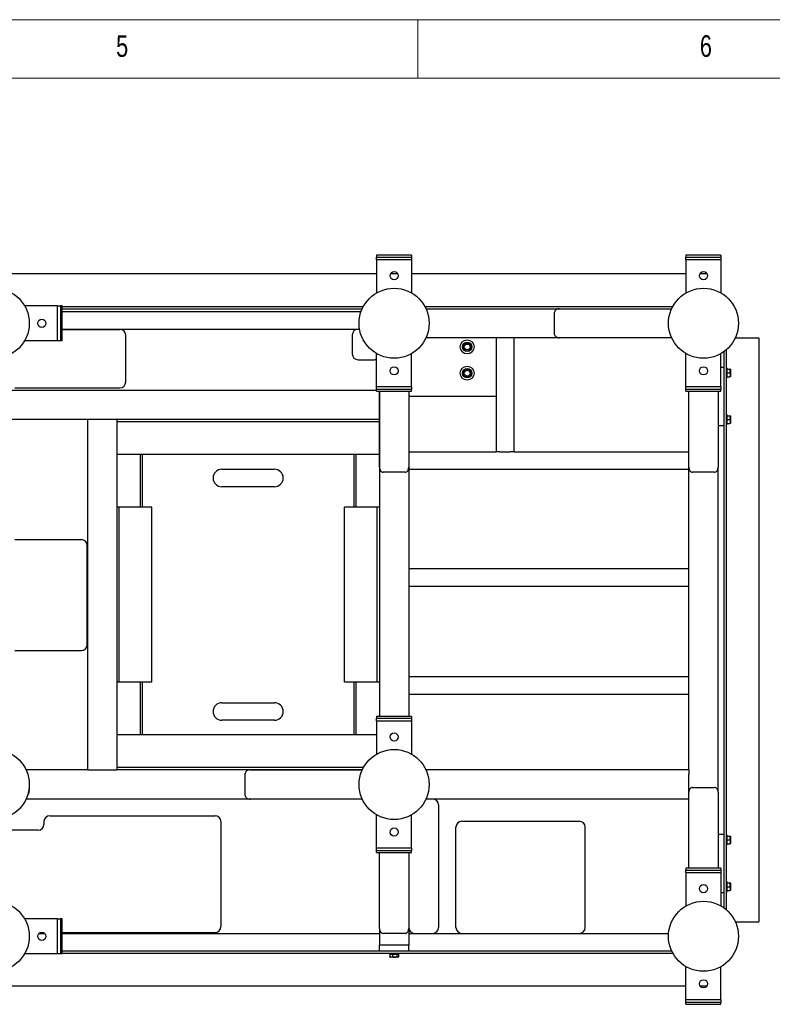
# Model space of a CAD drawing. Header units: millimetres. Extents: x 5 to 589, y 5 to 415.
# Tile 38 of 62: x 213 to 277, y 331 to 415. Entities that reach past the tile are written whole.
import ezdxf

# ---------------------------------------------------------------- set-up
doc = ezdxf.new("R2010")
doc.units = ezdxf.units.MM
doc.layers.add('NOTES', color=6, linetype='Continuous')
doc.layers.add('TRAIT-FORT', color=4, linetype='Continuous', lineweight=25)
doc.styles.add('SLDTEXTSTYLE0', font='TXT', dxfattribs={"width": 0.75})

msp = doc.modelspace()

# ---------------------------------------------------------------- linework, layer by layer
at = {"color": 7, "linetype": 'Continuous', "lineweight": 18}
for p, q in [((589, 415), (5, 415)), ((247, 410), (247, 415)), ((584, 410), (10, 410))]:
    msp.add_line(p, q, dxfattribs=at)
at = {"layer": 'TRAIT-FORT', "color": 4, "linetype": 'Continuous', "lineweight": 25}
for p, q in [((246.47646, 394.82462), (243.47646, 394.82462)), ((243.47646, 394.82462), (243.47646, 394.67462)), ((243.47646, 394.67462), (246.47646, 394.67462)), ((243.47646, 394.42462), (243.47646, 394.67462)), ((246.47646, 394.82462), (246.47646, 394.67462)), ((246.47646, 394.67462), (246.47646, 394.42462)), ((272.97636, 394.82462), (269.97636, 394.82462)), ((269.97636, 394.82462), (269.97636, 394.67462)), ((269.97636, 394.67462), (272.97636, 394.67462)), ((269.97636, 394.42462), (269.97636, 394.67462)), ((272.97636, 394.82462), (272.97636, 394.67462)), ((272.97636, 394.67462), (272.97636, 394.42462)), ((246.47646, 394.42462), (243.47646, 394.42462)), ((243.47646, 394.42462), (243.47646, 391.5977)), ((246.47646, 394.42462), (246.47646, 391.5977)), ((272.97636, 394.42462), (269.97636, 394.42462)), ((269.97636, 394.42462), (269.97636, 391.5977)), ((272.97636, 394.42462), (272.97636, 391.5977)), ((183.97681, 393.24957), (243.47646, 393.24957)), ((244.67333, 393.24957), (245.2796, 393.24957)), ((246.47646, 393.24957), (269.97636, 393.24957)), ((271.17323, 393.24957), (271.7795, 393.24957)), ((216.15136, 390.49962), (213.32444, 390.49962)), ((216.15136, 387.49962), (216.15136, 390.49962)), ((216.15136, 390.49962), (216.40136, 390.49962)), ((216.40136, 390.49962), (216.40136, 387.49962)), ((216.55136, 390.49962), (216.40136, 390.49962)), ((216.55136, 387.49962), (216.55136, 390.49962)), ((216.55136, 390.44957), (242.35013, 390.44957)), ((247.6028, 390.44957), (268.85003, 390.44957)), ((216.55136, 390.24957), (242.24926, 390.24957)), ((216.55136, 389.99957), (242.14802, 389.99957)), ((247.70367, 390.24957), (259.30964, 390.24957)), ((258.72641, 388.04957), (258.72641, 389.94957)), ((259.30964, 390.24957), (268.74916, 390.24957)), ((216.55136, 388.49957), (242.01843, 388.49957)), ((216.55136, 388.47457), (221.48866, 388.47457)), ((221.98866, 383.97457), (221.98866, 387.97457)), ((241.38866, 387.99957), (241.38866, 386.37457)), ((216.15136, 387.49962), (213.32444, 387.49962)), ((216.40136, 387.49962), (216.15136, 387.49962)), ((216.55136, 387.49962), (216.40136, 387.49962)), ((259.14193, 387.74957), (247.70362, 387.74957)), ((253.72631, 387.74957), (253.72631, 377.99957)), ((255.22631, 387.74957), (255.22631, 377.99957)), ((268.74921, 387.74957), (259.14193, 387.74957)), ((274.20352, 387.74957), (276.12631, 387.74957)), ((276.12631, 387.74957), (276.22631, 387.74957)), ((276.22631, 387.74957), (276.22631, 337.74957)), ((243.47646, 383.57462), (243.47646, 386.40155)), ((246.47646, 383.57462), (246.47646, 386.40155)), ((269.97636, 383.57462), (269.97636, 386.40155)), ((272.97636, 383.57462), (272.97636, 386.40155)), ((273.22616, 386.56278), (273.22616, 385.24957)), ((273.22631, 386.56289), (273.22631, 338.93619)), ((273.42631, 386.71978), (273.42631, 338.77928)), ((241.88866, 385.87457), (243.26366, 385.87457)), ((272.97636, 385.24957), (273.22631, 385.24957)), ((273.50131, 385.14957), (273.42631, 385.14957)), ((273.50131, 384.34957), (273.50131, 385.14957)), ((273.50131, 385.07457), (273.7379, 385.07457)), ((273.50131, 384.74957), (273.7379, 384.74957)), ((273.77631, 385.05832), (273.76693, 385.07457)), ((273.77631, 385.05832), (273.77631, 384.44082)), ((273.42631, 384.34957), (273.50131, 384.34957)), ((273.50131, 384.42457), (273.7379, 384.42457)), ((273.76693, 384.42457), (273.77631, 384.44082)), ((243.47646, 383.24957), (211.97631, 383.24957)), ((212.48866, 383.47457), (221.48866, 383.47457)), ((243.47646, 383.57462), (246.47646, 383.57462)), ((243.47646, 383.32462), (243.47646, 383.57462)), ((243.47646, 383.17462), (243.47646, 383.32462)), ((246.47646, 383.32462), (243.47646, 383.32462)), ((243.47646, 383.17462), (246.47646, 383.17462)), ((243.72631, 383.17462), (243.72631, 382.84957)), ((243.72631, 382.84957), (243.72631, 381.14957)), ((243.72641, 376.66519), (243.72641, 383.17462)), ((246.22641, 383.17462), (246.22641, 376.66519)), ((246.47646, 383.57462), (246.47646, 383.32462)), ((246.47646, 383.17462), (246.47646, 383.32462)), ((269.97636, 383.57462), (272.97636, 383.57462)), ((269.97636, 383.32462), (269.97636, 383.57462)), ((272.97636, 383.32462), (269.97636, 383.32462)), ((269.97636, 383.17462), (269.97636, 383.32462)), ((269.97636, 383.17462), (272.97636, 383.17462)), ((270.22631, 350.74957), (270.22631, 383.17462)), ((270.22641, 376.66519), (270.22641, 383.17462)), ((272.72641, 383.17462), (272.72641, 376.66519)), ((272.97636, 383.57462), (272.97636, 383.32462)), ((272.97636, 383.17462), (272.97636, 383.32462)), ((246.22641, 382.74957), (253.72631, 382.74957)), ((218.72631, 380.74957), (211.97631, 380.74957)), ((219.12631, 380.74957), (218.72631, 380.74957)), ((218.72631, 380.74957), (218.72631, 350.74957)), ((220.82631, 380.74957), (219.12631, 380.74957)), ((221.22631, 380.74957), (220.82631, 380.74957)), ((243.72631, 380.74957), (221.22631, 380.74957)), ((221.22631, 380.74957), (221.22631, 350.74957)), ((243.72631, 380.54957), (221.22631, 380.54957)), ((243.72631, 381.14957), (243.72631, 380.74957)), ((243.72631, 380.74957), (243.72631, 355.32452)), ((273.50131, 381.14957), (273.42631, 381.14957)), ((273.42631, 380.34957), (273.50131, 380.34957)), ((273.50131, 380.34957), (273.50131, 381.14957)), ((273.50131, 381.07457), (273.7379, 381.07457)), ((273.50131, 380.74957), (273.7379, 380.74957)), ((273.50131, 380.42457), (273.7379, 380.42457)), ((273.77631, 381.05832), (273.76693, 381.07457)), ((273.76693, 380.42457), (273.77631, 380.44082)), ((273.77631, 381.05832), (273.77631, 380.44082)), ((272.72641, 380.24957), (273.22631, 380.24957)), ((273.22616, 380.24957), (273.22616, 345.24957)), ((246.22641, 377.99957), (253.72631, 377.99957)), ((254.02631, 377.99957), (253.72631, 377.99957)), ((254.02631, 377.99957), (254.92631, 377.99957)), ((255.22631, 377.99957), (254.92631, 377.99957)), ((255.22631, 377.99957), (270.22631, 377.99957)), ((243.72631, 377.74957), (221.22631, 377.74957)), ((223.22631, 377.74957), (223.22631, 373.24957)), ((223.42631, 373.24957), (223.42631, 377.74957)), ((241.52631, 377.74957), (241.52631, 373.24957)), ((241.72616, 373.24957), (241.72616, 377.74957)), ((241.72631, 373.24957), (241.72631, 377.74957)), ((230.22631, 376.49957), (234.72631, 376.49957)), ((245.92641, 376.24967), (244.02641, 376.24967)), ((246.22631, 376.65447), (246.22631, 355.32452)), ((246.22631, 376.49957), (270.22631, 376.49957)), ((272.42641, 376.24967), (270.52641, 376.24967)), ((272.72631, 348.83396), (272.72631, 376.65447)), ((234.72631, 374.99957), (230.22631, 374.99957)), ((221.30131, 373.24957), (221.22631, 373.24957)), ((221.42631, 373.24957), (221.30131, 373.24957)), ((221.42631, 358.24957), (221.42631, 373.24957)), ((221.67631, 373.24957), (221.42631, 373.24957)), ((224.10131, 373.24957), (221.67631, 373.24957)), ((224.22631, 373.24957), (224.10131, 373.24957)), ((224.22631, 358.24957), (224.22631, 373.24957)), ((240.72631, 358.24957), (240.72631, 373.24957)), ((240.85131, 373.24957), (240.72631, 373.24957)), ((243.27631, 373.24957), (240.85131, 373.24957)), ((243.52631, 373.24957), (243.27631, 373.24957)), ((243.52631, 358.24957), (243.52631, 373.24957)), ((243.65131, 373.24957), (243.52631, 373.24957)), ((243.72631, 373.24957), (243.65131, 373.24957)), ((212.48866, 370.47457), (218.18866, 370.47457)), ((218.68866, 361.47457), (218.68866, 369.97457)), ((246.22631, 367.99957), (270.22631, 367.99957)), ((246.22631, 366.49957), (270.22631, 366.49957)), ((212.48866, 360.97457), (218.18866, 360.97457)), ((246.22631, 358.74957), (270.22631, 358.74957)), ((221.30131, 358.24957), (221.22631, 358.24957)), ((221.42631, 358.24957), (221.30131, 358.24957)), ((221.67631, 358.24957), (221.42631, 358.24957)), ((224.10131, 358.24957), (221.67631, 358.24957)), ((223.22631, 358.24957), (223.22631, 353.74957)), ((223.42631, 353.74957), (223.42631, 358.24957)), ((224.22631, 358.24957), (224.10131, 358.24957)), ((240.85131, 358.24957), (240.72631, 358.24957)), ((243.27631, 358.24957), (240.85131, 358.24957)), ((241.52631, 358.24957), (241.52631, 353.74957)), ((241.72616, 353.74957), (241.72616, 358.24957)), ((241.72631, 353.74957), (241.72631, 358.24957)), ((243.52631, 358.24957), (243.27631, 358.24957)), ((243.65131, 358.24957), (243.52631, 358.24957)), ((243.72631, 358.24957), (243.65131, 358.24957)), ((246.22631, 357.24957), (270.22631, 357.24957)), ((230.22631, 356.49957), (234.72631, 356.49957)), ((246.47626, 355.32452), (243.47626, 355.32452)), ((243.47626, 355.32452), (243.47626, 355.17452)), ((243.47626, 355.17452), (246.47626, 355.17452)), ((243.47626, 354.92452), (243.47626, 355.17452)), ((246.47626, 355.32452), (246.47626, 355.17452)), ((246.47626, 355.17452), (246.47626, 354.92452)), ((234.72631, 354.99957), (230.22631, 354.99957)), ((246.47626, 354.92452), (243.47626, 354.92452)), ((243.47626, 354.92452), (243.47626, 352.0976)), ((246.47626, 354.92452), (246.47626, 352.0976)), ((243.47626, 353.74957), (221.22631, 353.74957)), ((242.34998, 350.94957), (221.22631, 350.94957)), ((218.72631, 350.74957), (213.45342, 350.74957)), ((218.72631, 350.74957), (219.12631, 350.74957)), ((219.12631, 350.74957), (220.82631, 350.74957)), ((220.82631, 350.74957), (221.22631, 350.74957)), ((242.24911, 350.74957), (221.22631, 350.74957)), ((232.22631, 348.54947), (232.22631, 350.44947)), ((232.64183, 350.74947), (242.24906, 350.74947)), ((270.22631, 350.74957), (247.70342, 350.74957)), ((270.22631, 350.74957), (270.22631, 350.34957)), ((270.22631, 348.83396), (270.22631, 350.34957)), ((270.52631, 349.24947), (272.42631, 349.24947)), ((213.61863, 348.64957), (213.59419, 348.62882)), ((270.22631, 342.32452), (270.22631, 348.83396)), ((272.72631, 348.83396), (272.72631, 342.32452)), ((232.63111, 348.24957), (213.45347, 348.24957)), ((242.24911, 348.24947), (232.64183, 348.24947)), ((270.22631, 348.24957), (247.70347, 348.24957)), ((248.77631, 347.74957), (248.77631, 337.24957)), ((215.48866, 346.82457), (229.63866, 346.82457)), ((243.47626, 344.07452), (243.47626, 346.90145)), ((246.47626, 344.07452), (246.47626, 346.90145)), ((214.98866, 346.32457), (214.98866, 346.07457)), ((230.13866, 346.32457), (230.13866, 337.32457)), ((250.27631, 337.24957), (250.27631, 345.84957)), ((250.77631, 346.34957), (260.83866, 346.34957)), ((261.33866, 337.24957), (261.33866, 345.84957)), ((214.48866, 345.57457), (212.22626, 345.57457)), ((272.72631, 345.24957), (273.22631, 345.24957)), ((273.50131, 345.14957), (273.42631, 345.14957)), ((273.50131, 344.34957), (273.50131, 345.14957)), ((273.50131, 345.07457), (273.7379, 345.07457)), ((273.77631, 345.05832), (273.76693, 345.07457)), ((273.77631, 345.05832), (273.77631, 344.44082)), ((243.47626, 344.07452), (246.47626, 344.07452)), ((243.47626, 343.82452), (243.47626, 344.07452)), ((246.47626, 344.07452), (246.47626, 343.82452)), ((273.42631, 344.34957), (273.50131, 344.34957)), ((273.50131, 344.74957), (273.7379, 344.74957)), ((273.50131, 344.42457), (273.7379, 344.42457)), ((273.76693, 344.42457), (273.77631, 344.44082)), ((243.47626, 343.67452), (243.47626, 343.82452)), ((246.47626, 343.82452), (243.47626, 343.82452)), ((243.47626, 343.67452), (246.47626, 343.67452)), ((243.72631, 337.16509), (243.72631, 343.67452)), ((246.22631, 343.67452), (246.22631, 337.16509)), ((246.47626, 343.67452), (246.47626, 343.82452)), ((272.97626, 342.32452), (269.97626, 342.32452)), ((269.97626, 342.32452), (269.97626, 342.17452)), ((269.97626, 342.17452), (272.97626, 342.17452)), ((269.97626, 341.92452), (269.97626, 342.17452)), ((272.97626, 341.92452), (269.97626, 341.92452)), ((269.97626, 341.92452), (269.97626, 339.0976)), ((272.97626, 342.32452), (272.97626, 342.17452)), ((272.97626, 342.17452), (272.97626, 341.92452)), ((272.97626, 341.92452), (272.97626, 339.0976)), ((273.50131, 341.14957), (273.42631, 341.14957)), ((273.50131, 340.34957), (273.50131, 341.14957)), ((273.50131, 341.07457), (273.7379, 341.07457)), ((273.50131, 340.74957), (273.7379, 340.74957)), ((273.77631, 341.05832), (273.76693, 341.07457)), ((273.77631, 341.05832), (273.77631, 340.44082)), ((272.97626, 340.24957), (273.22631, 340.24957)), ((273.22616, 340.24957), (273.22616, 338.93629)), ((273.42631, 340.34957), (273.50131, 340.34957)), ((273.50131, 340.42457), (273.7379, 340.42457)), ((273.76693, 340.42457), (273.77631, 340.44082)), ((216.15136, 337.99952), (213.32444, 337.99952)), ((216.15136, 334.99952), (216.15136, 337.99952)), ((216.15136, 337.99952), (216.40136, 337.99952)), ((216.40136, 337.99952), (216.40136, 334.99952)), ((216.55136, 337.99952), (216.40136, 337.99952)), ((216.55136, 334.99952), (216.55136, 337.99952)), ((274.20342, 337.74957), (276.12631, 337.74957)), ((276.12631, 337.74957), (276.22631, 337.74957)), ((214.55647, 336.74957), (215.04626, 336.74957)), ((214.67159, 336.82457), (214.93114, 336.82457)), ((216.55136, 336.82457), (229.63866, 336.82457)), ((216.55136, 336.74957), (243.72631, 336.74957)), ((243.72631, 337.16509), (243.72631, 335.74957)), ((245.92631, 336.74957), (244.02631, 336.74957)), ((246.22631, 337.16509), (246.22631, 335.74957)), ((246.22631, 336.74957), (268.4867, 336.74957)), ((244.12631, 335.74957), (243.72631, 335.74957)), ((243.72631, 335.24957), (243.72631, 335.74957)), ((245.82631, 335.74957), (244.12631, 335.74957)), ((246.22631, 335.74957), (245.82631, 335.74957)), ((246.22631, 335.24957), (246.22631, 335.74957)), ((216.15136, 334.99952), (213.32444, 334.99952)), ((216.40136, 334.99952), (216.15136, 334.99952)), ((216.55136, 334.99952), (216.40136, 334.99952)), ((216.55136, 335.24957), (268.74906, 335.24957)), ((216.55136, 335.04957), (268.84993, 335.04957)), ((244.57631, 335.04957), (244.57631, 334.97457)), ((244.57631, 334.97457), (245.37631, 334.97457)), ((244.60411, 334.97457), (244.60411, 334.73798)), ((244.83171, 334.97457), (244.83171, 334.73798)), ((245.20392, 334.97457), (245.20392, 334.73798)), ((245.34852, 334.97457), (245.34852, 334.73798)), ((245.37631, 334.97457), (245.37631, 335.04957)), ((244.62412, 334.72466), (244.66756, 334.69957)), ((245.28506, 334.69957), (244.66756, 334.69957)), ((245.28506, 334.69957), (245.32851, 334.72466)), ((269.97626, 331.07452), (269.97626, 333.90145)), ((272.97626, 331.07452), (272.97626, 333.90145)), ((183.97681, 332.24957), (269.97626, 332.24957)), ((271.17313, 332.24957), (271.7794, 332.24957)), ((269.97626, 331.07452), (272.97626, 331.07452)), ((269.97626, 330.82452), (269.97626, 331.07452)), ((269.97626, 330.67452), (269.97626, 330.82452)), ((272.97626, 330.82452), (269.97626, 330.82452)), ((269.97626, 330.67452), (272.97626, 330.67452)), ((272.97626, 331.07452), (272.97626, 330.82452)), ((272.97626, 330.67452), (272.97626, 330.82452))]:
    msp.add_line(p, q, dxfattribs=at)
for centre, radius in [((244.97646, 393.07462), 0.35), ((271.47636, 393.07462), 0.35), ((210.72636, 388.99962), 3), ((244.97646, 388.99962), 3), ((271.47636, 388.99962), 3), ((214.80136, 388.99962), 0.35), ((251.23866, 386.97457), 0.6), ((251.23866, 386.97457), 0.4), ((251.23866, 386.97457), 0.35), ((251.23866, 386.97457), 0.25), ((244.97646, 384.92462), 0.35), ((251.23866, 384.72457), 0.6), ((251.23866, 384.72457), 0.4), ((251.23866, 384.72457), 0.35), ((251.23866, 384.72457), 0.25), ((271.47636, 384.92462), 0.35), ((244.97626, 353.57452), 0.35), ((210.72626, 349.49952), 3), ((244.97626, 349.49952), 3), ((244.97626, 345.42452), 0.35), ((271.47626, 340.57452), 0.35), ((210.72636, 336.49952), 3), ((271.47626, 336.49952), 3), ((214.80136, 336.49952), 0.35), ((271.47626, 332.42452), 0.35)]:
    msp.add_circle(centre, radius, dxfattribs=at)
for centre, radius, start, end in [((221.48866, 387.97457), 0.5, 0, 90), ((241.88866, 387.99957), 0.5, 90, 180), ((241.88866, 386.37457), 0.5, 180, 270), ((243.22616, 386.37457), 0.5, 270, 300.0396648), ((243.26366, 386.37457), 0.5, 270, 295.1886102), ((221.48866, 383.97457), 0.5, 270, 0), ((230.22631, 375.74957), 0.75, 90, 270), ((234.72631, 375.74957), 0.75, 270, 90), ((218.18866, 369.97457), 0.5, 0, 90), ((218.18866, 361.47457), 0.5, 270, 0), ((230.22631, 355.74957), 0.75, 90, 270), ((234.72631, 355.74957), 0.75, 270, 90), ((213.23866, 348.97457), 0.5, 315.8416861, 20.8029777), ((213.23866, 348.97457), 0.5, 319.4584099, 20.8029777), ((248.27631, 347.74957), 0.5, 360, 90), ((215.48866, 346.32457), 0.5, 90, 180), ((229.63866, 346.32457), 0.5, 0, 90), ((214.48866, 346.07457), 0.5, 270, 0), ((250.77631, 345.84957), 0.5, 90, 180), ((260.83866, 345.84957), 0.5, 0, 90), ((229.63866, 337.32457), 0.5, 270, 0), ((246.72631, 337.24957), 0.5, 180, 270), ((248.27631, 337.24957), 0.5, 270, 0), ((250.77631, 337.24957), 0.5, 180, 270), ((260.83866, 337.24957), 0.5, 270, 0)]:
    msp.add_arc(centre, radius, start, end, dxfattribs=at)
for centre, major_axis, start_param, end_param in [((259.14193, 389.94957), (-0.41552, 0), 4.71238898, 6.28318531), ((259.14193, 388.04957), (0.41552, 0), 3.14159265, 4.71238898), ((244.02641, 376.66519), (0, -0.41552), 4.71238898, 6.28318531), ((245.92641, 376.66519), (0, 0.41552), 3.14159265, 4.71238898), ((270.52641, 376.66519), (0, -0.41552), 4.71238898, 6.28318531), ((272.42641, 376.66519), (0, 0.41552), 3.14159265, 4.71238898), ((232.64183, 350.44947), (-0.41552, 0), 4.71238898, 6.28318531), ((270.52631, 348.83396), (0, -0.41552), 3.14159265, 4.71238898), ((272.42631, 348.83396), (0, 0.41552), 4.71238898, 6.28318531), ((232.64183, 348.54947), (0.41552, 0), 3.14159265, 4.71238898), ((244.02631, 337.16509), (0, -0.41552), 4.71238898, 6.28318531), ((245.92631, 337.16509), (0, 0.41552), 3.14159265, 4.71238898)]:
    msp.add_ellipse(centre, major_axis=major_axis, ratio=0.72198821, start_param=start_param, end_param=end_param, dxfattribs=at)
for points, knots in [([(273.76492, 385.07457), (273.76521, 385.07457), (273.76606, 385.07457), (273.75337, 385.07457), (273.74132, 385.07457), (273.7379, 385.07457)], [0, 0, 0, 0, 0.27759132, 0.79536118, 1, 1, 1, 1]), ([(273.7379, 384.74957), (273.74622, 384.77777), (273.76304, 384.83476), (273.77238, 384.94537), (273.75125, 385.02454), (273.7379, 385.07457)], [0, 0, 0, 0, 0.26486233, 0.53546796, 1, 1, 1, 1]), ([(273.7379, 384.74957), (273.74622, 384.72138), (273.76304, 384.66439), (273.77238, 384.55378), (273.75125, 384.47461), (273.7379, 384.42457)], [0, 0, 0, 0, 0.26486233, 0.53546796, 1, 1, 1, 1]), ([(273.76492, 384.42457), (273.76521, 384.42457), (273.76606, 384.42457), (273.75337, 384.42457), (273.74132, 384.42457), (273.7379, 384.42457)], [0, 0, 0, 0, 0.277591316, 0.795361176, 1, 1, 1, 1]), ([(273.7379, 380.74957), (273.74622, 380.77777), (273.76304, 380.83476), (273.77238, 380.94537), (273.75125, 381.02454), (273.7379, 381.07457)], [0, 0, 0, 0, 0.26486233, 0.53546796, 1, 1, 1, 1]), ([(273.76492, 381.07457), (273.76521, 381.07457), (273.76606, 381.07457), (273.75337, 381.07457), (273.74132, 381.07457), (273.7379, 381.07457)], [0, 0, 0, 0, 0.27759132, 0.79536118, 1, 1, 1, 1]), ([(273.7379, 380.74957), (273.74622, 380.72138), (273.76304, 380.66439), (273.77238, 380.55378), (273.75125, 380.47461), (273.7379, 380.42457)], [0, 0, 0, 0, 0.26486233, 0.53546796, 1, 1, 1, 1]), ([(273.76492, 380.42457), (273.76521, 380.42457), (273.76606, 380.42457), (273.75337, 380.42457), (273.74132, 380.42457), (273.7379, 380.42457)], [0, 0, 0, 0, 0.277591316, 0.795361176, 1, 1, 1, 1]), ([(273.76492, 345.07457), (273.76521, 345.07457), (273.76606, 345.07457), (273.75337, 345.07457), (273.74132, 345.07457), (273.7379, 345.07457)], [0, 0, 0, 0, 0.27759132, 0.79536118, 1, 1, 1, 1]), ([(273.7379, 344.74957), (273.74622, 344.77777), (273.76304, 344.83476), (273.77238, 344.94537), (273.75125, 345.02454), (273.7379, 345.07457)], [0, 0, 0, 0, 0.26486233, 0.53546796, 1, 1, 1, 1]), ([(273.7379, 344.74957), (273.74622, 344.72138), (273.76304, 344.66439), (273.77238, 344.55378), (273.75125, 344.47461), (273.7379, 344.42457)], [0, 0, 0, 0, 0.26486233, 0.53546796, 1, 1, 1, 1]), ([(273.76492, 344.42457), (273.76521, 344.42457), (273.76606, 344.42457), (273.75337, 344.42457), (273.74132, 344.42457), (273.7379, 344.42457)], [0, 0, 0, 0, 0.277591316, 0.795361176, 1, 1, 1, 1]), ([(273.76492, 341.07457), (273.76521, 341.07457), (273.76606, 341.07457), (273.75337, 341.07457), (273.74132, 341.07457), (273.7379, 341.07457)], [0, 0, 0, 0, 0.27759132, 0.79536118, 1, 1, 1, 1]), ([(273.7379, 340.74957), (273.74622, 340.77777), (273.76304, 340.83476), (273.77238, 340.94537), (273.75125, 341.02454), (273.7379, 341.07457)], [0, 0, 0, 0, 0.26486233, 0.53546796, 1, 1, 1, 1]), ([(273.7379, 340.74957), (273.74622, 340.72138), (273.76304, 340.66439), (273.77238, 340.55378), (273.75125, 340.47461), (273.7379, 340.42457)], [0, 0, 0, 0, 0.26486233, 0.53546796, 1, 1, 1, 1]), ([(273.76492, 340.42457), (273.76521, 340.42457), (273.76606, 340.42457), (273.75337, 340.42457), (273.74132, 340.42457), (273.7379, 340.42457)], [0, 0, 0, 0, 0.277591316, 0.795361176, 1, 1, 1, 1]), ([(244.62489, 334.7252), (244.62279, 334.72605), (244.61575, 334.72891), (244.60891, 334.73424), (244.60411, 334.73798)], [0, 0, 0, 0, 0.29771737, 1, 1, 1, 1]), ([(244.83171, 334.73798), (244.81197, 334.72967), (244.77206, 334.71285), (244.6946, 334.70351), (244.63915, 334.72464), (244.60411, 334.73798)], [0, 0, 0, 0, 0.26486233, 0.53546796, 1, 1, 1, 1]), ([(244.83171, 334.73798), (244.864, 334.72967), (244.92927, 334.71285), (245.05595, 334.70351), (245.14662, 334.72464), (245.20392, 334.73798)], [0, 0, 0, 0, 0.264862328, 0.535467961, 1, 1, 1, 1]), ([(245.34852, 334.73798), (245.33008, 334.72635), (245.29961, 334.70712), (245.25542, 334.70898), (245.22577, 334.72235), (245.20874, 334.73453), (245.20392, 334.73798)], [0, 0, 0, 0, 0.386394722, 0.638602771, 0.897625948, 1, 1, 1, 1])]:
    msp.add_open_spline(points, degree=3, knots=knots, dxfattribs=at)

# ---------------------------------------------------------------- texts
at = {"layer": 'NOTES', "color": 211, "char_height": 1.85208, "attachment_point": 1, "style": 'SLDTEXTSTYLE0'}
for s, insert in [('5', (221.16667, 413.66802)), ('6', (271.16667, 413.66802))]:
    msp.add_mtext(s, dxfattribs=dict(at, insert=insert))

doc.saveas('drawing.dxf')
